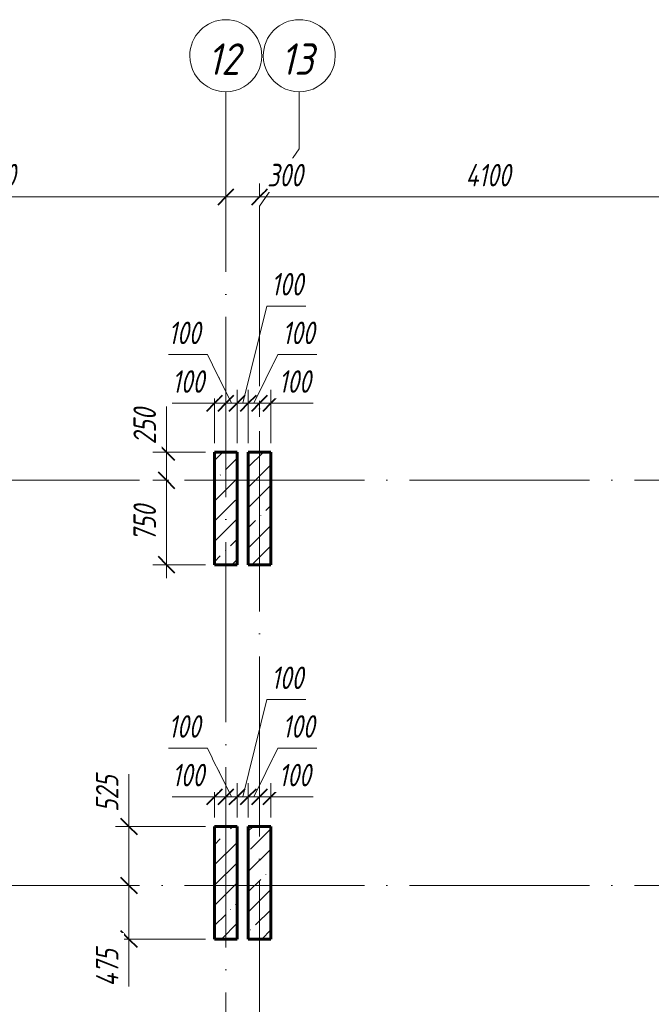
# Model space of a CAD drawing. Header units: millimetres. Extents: x 6092 to 73550, y -4371 to 20491.
# Tile 14 of 26: x 39267 to 44883, y 11745 to 20491. Entities that reach past the tile are written whole.
import ezdxf

# ---------------------------------------------------------------- set-up
doc = ezdxf.new("R2010")
doc.units = ezdxf.units.MM
doc.linetypes.add('ADSK_Линия сетки', pattern=[2000, 1600, -200, 0, -200])
for name, color, linetype, lineweight in [('A-____-____-DIMS', 211, 'Continuous', 9), ('A-____-____-DIMS-80', 211, 'Continuous', 9), ('S-COLS-____-MCUT', 52, 'Continuous', 40), ('S-COLS-____-OTLN', 52, 'Continuous', 18), ('S-GRID-____-IDEN', 1, 'Continuous', 20), ('S-GRID-____-OTLN', 1, 'Continuous', 9)]:
    doc.layers.add(name, color=color, linetype=linetype, lineweight=lineweight)
doc.styles.add('GOST Common_I', font='GOST_Common Italic.ttf', dxfattribs={"width": 0.9, "height": 280})
doc.styles.add('GOST Common_I_2', font='GOST_Common Italic.ttf', dxfattribs={"width": 0.8, "height": 200})
doc.dimstyles.new('ADSK_Округление_5мм__Узкий_', dxfattribs={"dimscale": 304.8, "dimtxt": 0.659918, "dimasz": 0.472441, "dimexe": 0.393701, "dimexo": 0.000861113, "dimgap": 0.104987, "dimtad": 1, "dimdec": 0, "dimlfac": 304.8, "dimrnd": 5, "dimdsep": 46, "dimtxsty": 'GOST Common_I_2', "dimblk1": 'OBLIQUE', "dimblk2": 'OBLIQUE', "dimsah": 1, "dimcen": 0.09, "dimdle": 0.393701, "dimazin": 0, "dimtfac": 1, "dimtdec": 4, "dimtix": 1, "dimtmove": 1, "dimatfit": 3, "dimfxl": 1, "dimtvp": 1, "dimtfill": 1, "dimtolj": 1, "dimtzin": 0, "dimlwd": 20, "dimlwe": 20, "dimarcsym": 2})
doc.dimstyles.new('ADSK_Округление_5мм__Узкий__1', dxfattribs={"dimscale": 304.8, "dimtxt": 0.659918, "dimasz": 0.472441, "dimexe": 0.393701, "dimexo": 0.000861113, "dimgap": 0.104987, "dimtad": 1, "dimdec": 0, "dimlfac": 304.8, "dimrnd": 5, "dimdsep": 46, "dimtxsty": 'GOST Common_I_2', "dimblk1": 'OBLIQUE', "dimblk2": 'OBLIQUE', "dimsah": 1, "dimcen": 0.09, "dimdle": 0.393701, "dimazin": 0, "dimtfac": 1, "dimtdec": 4, "dimtix": 1, "dimtmove": 0, "dimatfit": 3, "dimfxl": 1, "dimtvp": 1, "dimtfill": 1, "dimtolj": 1, "dimtzin": 0, "dimlwd": 20, "dimlwe": 20, "dimarcsym": 2})
pattern_1 = [(45, (16130.72, 8588.57), (-179.6051, 179.6051), []), (45, (16310.33, 8588.57), (-179.6051, 179.6051), [317.5, -63.5, 2.682, -60.818])]

# ---------------------------------------------------------------- blocks, each defined once
blk = doc.blocks.new('Ось сетки - Круг_Ø8 мм-6408-КЖ1_ПЭ_ВЭ8_Опалубка_Пилоны')
at = {"layer": 'S-GRID-____-IDEN'}
for start, end in [(90, 270), (270, 90)]:
    blk.add_arc((6411.5, 0), 320, start, end, dxfattribs=at)
blk = doc.blocks.new('DIMBLOCK155-КЖ1_ПЭ_ВЭ8_Опалубка_Пилоны')
at = {"layer": 'A-____-____-DIMS-80', "lineweight": 20}
for p, q in [((40238.9, 13790.8), (40238.9, 13413.2)), ((40238.9, 13445), (40238.9, 12800)), ((40238.9, 13413.2), (40238.9, 13062.5)), ((40238.9, 13325), (40118.9, 13325)), ((40238.9, 13325), (40920, 13325)), ((40238.9, 12800), (40118.9, 12800)), ((40238.9, 12800), (40260.7, 12800))]:
    blk.add_line(p, q, dxfattribs=at)
at = {"layer": 'A-____-____-DIMS-80', "lineweight": 40}
for p, q in [((40238.9, 13325), (40166.9, 13397)), ((40238.9, 13325), (40310.9, 13253)), ((40238.9, 12800), (40166.9, 12872)), ((40238.9, 12800), (40310.9, 12728))]:
    blk.add_line(p, q, dxfattribs=at)
at = {"layer": 'A-____-____-DIMS-80', "color": 0, "lineweight": 20, "insert": (39945.5, 13453.2), "char_height": 200, "width": 405.013, "attachment_point": 1, "rotation": 90, "line_spacing_factor": 1.022761, "style": 'GOST Common_I_2', "bg_fill": 3, "box_fill_scale": 1.25, "bg_fill_color": 256, "bg_fill_true_color": 13158600, "bg_fill_transparency": 0}
blk.add_mtext('525', dxfattribs=at)
blk = doc.blocks.new('_Oblique')
at = {"color": 0, "linetype": 'ByBlock', "lineweight": -2}
blk.add_line((-0.5, -0.5), (0.5, 0.5), dxfattribs=at)
blk = doc.blocks.new('DIMBLOCK156-КЖ1_ПЭ_ВЭ8_Опалубка_Пилоны')
at = {"layer": 'A-____-____-DIMS-80', "lineweight": 40}
for p, q in [((40238.9, 12800), (40166.9, 12872)), ((40238.9, 12800), (40310.9, 12728)), ((40238.9, 12325), (40166.9, 12397)), ((40238.9, 12325), (40310.9, 12253))]:
    blk.add_line(p, q, dxfattribs=at)
at = {"layer": 'A-____-____-DIMS-80', "lineweight": 20}
for p, q in [((40238.9, 12800), (40118.9, 12800)), ((40238.9, 12800), (40238.9, 12205)), ((40238.9, 12800), (40260.7, 12800)), ((40238.9, 12297.8), (40238.9, 12562.5)), ((40238.9, 12325), (40118.9, 12325)), ((40238.9, 12325), (40920, 12325)), ((40238.9, 11903.2), (40238.9, 12297.8))]:
    blk.add_line(p, q, dxfattribs=at)
at = {"layer": 'A-____-____-DIMS-80', "color": 0, "lineweight": 20, "insert": (39945.5, 11903.2), "char_height": 200, "width": 425.469, "attachment_point": 1, "rotation": 90, "line_spacing_factor": 1.022761, "style": 'GOST Common_I_2', "bg_fill": 3, "box_fill_scale": 1.25, "bg_fill_color": 256, "bg_fill_true_color": 13158600, "bg_fill_transparency": 0}
blk.add_mtext('475', dxfattribs=at)
blk = doc.blocks.new('DIMBLOCK157-КЖ1_ПЭ_ВЭ8_Опалубка_Пилоны')
at = {"layer": 'A-____-____-DIMS-80', "lineweight": 20}
for p, q in [((41000, 13588.1), (41000, 13708.1)), ((41100, 13588.1), (41100, 13708.1)), ((40622.7, 13588.1), (40969.6, 13588.1)), ((40880, 13588.1), (41100, 13588.1)), ((40969.6, 13588.1), (41050, 13588.1)), ((41000, 13588.1), (41000, 13405)), ((41100, 13588.1), (41100, 13405))]:
    blk.add_line(p, q, dxfattribs=at)
at = {"layer": 'A-____-____-DIMS-80', "lineweight": 40}
for p, q in [((41000, 13588.1), (41072, 13660.1)), ((41100, 13588.1), (41172, 13660.1)), ((41000, 13588.1), (40928, 13516.1)), ((41100, 13588.1), (41028, 13516.1))]:
    blk.add_line(p, q, dxfattribs=at)
at = {"layer": 'A-____-____-DIMS-80', "color": 0, "lineweight": 20, "insert": (40622.7, 13881.5), "char_height": 200, "width": 368.194, "attachment_point": 1, "line_spacing_factor": 1.022761, "style": 'GOST Common_I_2', "bg_fill": 3, "box_fill_scale": 1.25, "bg_fill_color": 256, "bg_fill_true_color": 13158600, "bg_fill_transparency": 0}
blk.add_mtext('100', dxfattribs=at)
blk = doc.blocks.new('DIMBLOCK158-КЖ1_ПЭ_ВЭ8_Опалубка_Пилоны')
at = {"layer": 'A-____-____-DIMS-80', "lineweight": 20}
for p, q in [((40589.6, 14020.1), (40936.4, 14020.1)), ((40936.4, 14020.1), (41150, 13588.1)), ((41100, 13588.1), (41100, 13708.1)), ((41200, 13588.1), (41200, 13708.1)), ((41100, 13588.1), (41200, 13588.1)), ((41100, 13588.1), (41100, 13405)), ((41200, 13588.1), (41200, 13405))]:
    blk.add_line(p, q, dxfattribs=at)
at = {"layer": 'A-____-____-DIMS-80', "lineweight": 40}
for p, q in [((41100, 13588.1), (41172, 13660.1)), ((41200, 13588.1), (41272, 13660.1)), ((41100, 13588.1), (41028, 13516.1)), ((41200, 13588.1), (41128, 13516.1))]:
    blk.add_line(p, q, dxfattribs=at)
at = {"layer": 'A-____-____-DIMS-80', "color": 0, "lineweight": 20, "insert": (40589.6, 14313.5), "char_height": 200, "width": 368.194, "attachment_point": 1, "line_spacing_factor": 1.022761, "style": 'GOST Common_I_2', "bg_fill": 3, "box_fill_scale": 1.25, "bg_fill_color": 256, "bg_fill_true_color": 13158600, "bg_fill_transparency": 0}
blk.add_mtext('100', dxfattribs=at)
blk = doc.blocks.new('DIMBLOCK159-КЖ1_ПЭ_ВЭ8_Опалубка_Пилоны')
at = {"layer": 'A-____-____-DIMS-80', "lineweight": 20}
for p, q in [((41463.6, 14452.1), (41250, 13588.1)), ((41810.4, 14452.1), (41463.6, 14452.1)), ((41200, 13588.1), (41200, 13708.1)), ((41300, 13588.1), (41300, 13708.1)), ((41200, 13588.1), (41300, 13588.1)), ((41200, 13588.1), (41200, 13405)), ((41300, 13588.1), (41300, 13405))]:
    blk.add_line(p, q, dxfattribs=at)
at = {"layer": 'A-____-____-DIMS-80', "lineweight": 40}
for p, q in [((41200, 13588.1), (41272, 13660.1)), ((41300, 13588.1), (41372, 13660.1)), ((41200, 13588.1), (41128, 13516.1)), ((41300, 13588.1), (41228, 13516.1))]:
    blk.add_line(p, q, dxfattribs=at)
at = {"layer": 'A-____-____-DIMS-80', "color": 0, "lineweight": 20, "insert": (41503.6, 14745.5), "char_height": 200, "width": 368.194, "attachment_point": 1, "line_spacing_factor": 1.022761, "style": 'GOST Common_I_2', "bg_fill": 3, "box_fill_scale": 1.25, "bg_fill_color": 256, "bg_fill_true_color": 13158600, "bg_fill_transparency": 0}
blk.add_mtext('100', dxfattribs=at)
blk = doc.blocks.new('DIMBLOCK160-КЖ1_ПЭ_ВЭ8_Опалубка_Пилоны')
at = {"layer": 'A-____-____-DIMS-80', "lineweight": 20}
for p, q in [((41563.6, 14020.1), (41350, 13588.1)), ((41910.4, 14020.1), (41563.6, 14020.1)), ((41300, 13588.1), (41300, 13708.1)), ((41300, 13588.1), (41400, 13588.1)), ((41300, 13588.1), (41300, 13405)), ((41400, 13588.1), (41400, 13609.9)), ((41400, 13588.1), (41400, 13468.1))]:
    blk.add_line(p, q, dxfattribs=at)
at = {"layer": 'A-____-____-DIMS-80', "lineweight": 40}
for p, q in [((41300, 13588.1), (41372, 13660.1)), ((41400, 13588.1), (41472, 13660.1)), ((41300, 13588.1), (41228, 13516.1)), ((41400, 13588.1), (41328, 13516.1))]:
    blk.add_line(p, q, dxfattribs=at)
at = {"layer": 'A-____-____-DIMS-80', "color": 0, "lineweight": 20, "insert": (41603.6, 14313.5), "char_height": 200, "width": 368.194, "attachment_point": 1, "line_spacing_factor": 1.022761, "style": 'GOST Common_I_2', "bg_fill": 3, "box_fill_scale": 1.25, "bg_fill_color": 256, "bg_fill_true_color": 13158600, "bg_fill_transparency": 0}
blk.add_mtext('100', dxfattribs=at)
blk = doc.blocks.new('DIMBLOCK161-КЖ1_ПЭ_ВЭ8_Опалубка_Пилоны')
at = {"layer": 'A-____-____-DIMS-80', "lineweight": 40}
for p, q in [((41400, 13588.1), (41472, 13660.1)), ((41500, 13588.1), (41572, 13660.1)), ((41400, 13588.1), (41328, 13516.1)), ((41500, 13588.1), (41428, 13516.1))]:
    blk.add_line(p, q, dxfattribs=at)
at = {"layer": 'A-____-____-DIMS-80', "lineweight": 20}
for p, q in [((41500, 13588.1), (41500, 13708.1)), ((41400, 13588.1), (41400, 13609.9)), ((41400, 13588.1), (41620, 13588.1)), ((41400, 13588.1), (41400, 13468.1)), ((41530.4, 13588.1), (41450, 13588.1)), ((41500, 13588.1), (41500, 13405)), ((41877.3, 13588.1), (41530.4, 13588.1))]:
    blk.add_line(p, q, dxfattribs=at)
at = {"layer": 'A-____-____-DIMS-80', "color": 0, "lineweight": 20, "insert": (41570.4, 13881.5), "char_height": 200, "width": 368.194, "attachment_point": 1, "line_spacing_factor": 1.022761, "style": 'GOST Common_I_2', "bg_fill": 3, "box_fill_scale": 1.25, "bg_fill_color": 256, "bg_fill_true_color": 13158600, "bg_fill_transparency": 0}
blk.add_mtext('100', dxfattribs=at)
blk = doc.blocks.new('DIMBLOCK162-КЖ1_ПЭ_ВЭ8_Опалубка_Пилоны')
at = {"layer": 'A-____-____-DIMS-80', "lineweight": 20}
for p, q in [((40572.4, 17056.4), (40572.4, 16678.8)), ((40572.4, 16770), (40572.4, 16400)), ((40572.4, 16650), (40452.4, 16650)), ((40572.4, 16678.8), (40572.4, 16525)), ((40572.4, 16650), (40920, 16650)), ((40572.4, 16400), (40452.4, 16400)), ((40572.4, 16400), (40594.2, 16400))]:
    blk.add_line(p, q, dxfattribs=at)
at = {"layer": 'A-____-____-DIMS-80', "lineweight": 40}
for p, q in [((40572.4, 16650), (40500.4, 16722)), ((40572.4, 16650), (40644.4, 16578)), ((40572.4, 16400), (40500.4, 16472)), ((40572.4, 16400), (40644.4, 16328))]:
    blk.add_line(p, q, dxfattribs=at)
at = {"layer": 'A-____-____-DIMS-80', "color": 0, "lineweight": 20, "insert": (40279, 16718.8), "char_height": 200, "width": 405.013, "attachment_point": 1, "rotation": 90, "line_spacing_factor": 1.022761, "style": 'GOST Common_I_2', "bg_fill": 3, "box_fill_scale": 1.25, "bg_fill_color": 256, "bg_fill_true_color": 13158600, "bg_fill_transparency": 0}
blk.add_mtext('250', dxfattribs=at)
blk = doc.blocks.new('DIMBLOCK163-КЖ1_ПЭ_ВЭ8_Опалубка_Пилоны')
at = {"layer": 'A-____-____-DIMS-80', "lineweight": 40}
for p, q in [((40572.4, 16400), (40500.4, 16472)), ((40572.4, 16400), (40644.4, 16328)), ((40572.4, 15650), (40500.4, 15722)), ((40572.4, 15650), (40644.4, 15578))]:
    blk.add_line(p, q, dxfattribs=at)
at = {"layer": 'A-____-____-DIMS-80', "lineweight": 20}
for p, q in [((40572.4, 16400), (40452.4, 16400)), ((40572.4, 16400), (40572.4, 15530)), ((40572.4, 16400), (40594.2, 16400)), ((40572.4, 15650), (40452.4, 15650)), ((40572.4, 15650), (40920, 15650))]:
    blk.add_line(p, q, dxfattribs=at)
at = {"layer": 'A-____-____-DIMS-80', "color": 0, "lineweight": 20, "insert": (40279, 15856.2), "char_height": 200, "width": 405.013, "attachment_point": 1, "rotation": 90, "line_spacing_factor": 1.022761, "style": 'GOST Common_I_2', "bg_fill": 3, "box_fill_scale": 1.25, "bg_fill_color": 256, "bg_fill_true_color": 13158600, "bg_fill_transparency": 0}
blk.add_mtext('750', dxfattribs=at)
blk = doc.blocks.new('DIMBLOCK164-КЖ1_ПЭ_ВЭ8_Опалубка_Пилоны')
at = {"layer": 'A-____-____-DIMS-80', "lineweight": 20}
for p, q in [((41000, 17083.7), (41000, 17203.7)), ((40622.7, 17083.7), (40969.6, 17083.7)), ((40880, 17083.7), (41100, 17083.7)), ((40969.6, 17083.7), (41050, 17083.7)), ((41000, 17083.7), (41000, 16730)), ((41100, 17083.7), (41100, 17105.5)), ((41100, 17083.7), (41100, 16963.7))]:
    blk.add_line(p, q, dxfattribs=at)
at = {"layer": 'A-____-____-DIMS-80', "lineweight": 40}
for p, q in [((41000, 17083.7), (41072, 17155.7)), ((41100, 17083.7), (41172, 17155.7)), ((41000, 17083.7), (40928, 17011.7)), ((41100, 17083.7), (41028, 17011.7))]:
    blk.add_line(p, q, dxfattribs=at)
at = {"layer": 'A-____-____-DIMS-80', "color": 0, "lineweight": 20, "insert": (40622.7, 17377.1), "char_height": 200, "width": 368.194, "attachment_point": 1, "line_spacing_factor": 1.022761, "style": 'GOST Common_I_2', "bg_fill": 3, "box_fill_scale": 1.25, "bg_fill_color": 256, "bg_fill_true_color": 13158600, "bg_fill_transparency": 0}
blk.add_mtext('100', dxfattribs=at)
blk = doc.blocks.new('DIMBLOCK165-КЖ1_ПЭ_ВЭ8_Опалубка_Пилоны')
at = {"layer": 'A-____-____-DIMS-80', "lineweight": 20}
for p, q in [((40589.6, 17515.7), (40936.4, 17515.7)), ((40936.4, 17515.7), (41150, 17083.7)), ((41200, 17083.7), (41200, 17203.7)), ((41100, 17083.7), (41100, 17105.5)), ((41100, 17083.7), (41200, 17083.7)), ((41100, 17083.7), (41100, 16963.7)), ((41200, 17083.7), (41200, 16730))]:
    blk.add_line(p, q, dxfattribs=at)
at = {"layer": 'A-____-____-DIMS-80', "lineweight": 40}
for p, q in [((41100, 17083.7), (41172, 17155.7)), ((41200, 17083.7), (41272, 17155.7)), ((41100, 17083.7), (41028, 17011.7)), ((41200, 17083.7), (41128, 17011.7))]:
    blk.add_line(p, q, dxfattribs=at)
at = {"layer": 'A-____-____-DIMS-80', "color": 0, "lineweight": 20, "insert": (40589.6, 17809.1), "char_height": 200, "width": 368.194, "attachment_point": 1, "line_spacing_factor": 1.022761, "style": 'GOST Common_I_2', "bg_fill": 3, "box_fill_scale": 1.25, "bg_fill_color": 256, "bg_fill_true_color": 13158600, "bg_fill_transparency": 0}
blk.add_mtext('100', dxfattribs=at)
blk = doc.blocks.new('DIMBLOCK166-КЖ1_ПЭ_ВЭ8_Опалубка_Пилоны')
at = {"layer": 'A-____-____-DIMS-80', "lineweight": 20}
for p, q in [((41463.6, 17947.7), (41250, 17083.7)), ((41810.4, 17947.7), (41463.6, 17947.7)), ((41200, 17083.7), (41200, 17203.7)), ((41300, 17083.7), (41300, 17203.7)), ((41200, 17083.7), (41300, 17083.7)), ((41200, 17083.7), (41200, 16730)), ((41300, 17083.7), (41300, 16730))]:
    blk.add_line(p, q, dxfattribs=at)
at = {"layer": 'A-____-____-DIMS-80', "lineweight": 40}
for p, q in [((41200, 17083.7), (41272, 17155.7)), ((41300, 17083.7), (41372, 17155.7)), ((41200, 17083.7), (41128, 17011.7)), ((41300, 17083.7), (41228, 17011.7))]:
    blk.add_line(p, q, dxfattribs=at)
at = {"layer": 'A-____-____-DIMS-80', "color": 0, "lineweight": 20, "insert": (41503.6, 18241.1), "char_height": 200, "width": 368.194, "attachment_point": 1, "line_spacing_factor": 1.022761, "style": 'GOST Common_I_2', "bg_fill": 3, "box_fill_scale": 1.25, "bg_fill_color": 256, "bg_fill_true_color": 13158600, "bg_fill_transparency": 0}
blk.add_mtext('100', dxfattribs=at)
blk = doc.blocks.new('DIMBLOCK167-КЖ1_ПЭ_ВЭ8_Опалубка_Пилоны')
at = {"layer": 'A-____-____-DIMS-80', "lineweight": 20}
for p, q in [((41563.6, 17515.7), (41350, 17083.7)), ((41910.4, 17515.7), (41563.6, 17515.7)), ((41300, 17083.7), (41300, 17203.7)), ((41300, 17083.7), (41400, 17083.7)), ((41300, 17083.7), (41300, 16730)), ((41400, 17083.7), (41400, 17105.5)), ((41400, 17083.7), (41400, 16963.7))]:
    blk.add_line(p, q, dxfattribs=at)
at = {"layer": 'A-____-____-DIMS-80', "lineweight": 40}
for p, q in [((41300, 17083.7), (41372, 17155.7)), ((41400, 17083.7), (41472, 17155.7)), ((41300, 17083.7), (41228, 17011.7)), ((41400, 17083.7), (41328, 17011.7))]:
    blk.add_line(p, q, dxfattribs=at)
at = {"layer": 'A-____-____-DIMS-80', "color": 0, "lineweight": 20, "insert": (41603.6, 17809.1), "char_height": 200, "width": 368.194, "attachment_point": 1, "line_spacing_factor": 1.022761, "style": 'GOST Common_I_2', "bg_fill": 3, "box_fill_scale": 1.25, "bg_fill_color": 256, "bg_fill_true_color": 13158600, "bg_fill_transparency": 0}
blk.add_mtext('100', dxfattribs=at)
blk = doc.blocks.new('DIMBLOCK168-КЖ1_ПЭ_ВЭ8_Опалубка_Пилоны')
at = {"layer": 'A-____-____-DIMS-80', "lineweight": 40}
for p, q in [((41400, 17083.7), (41472, 17155.7)), ((41500, 17083.7), (41572, 17155.7)), ((41400, 17083.7), (41328, 17011.7)), ((41500, 17083.7), (41428, 17011.7))]:
    blk.add_line(p, q, dxfattribs=at)
at = {"layer": 'A-____-____-DIMS-80', "lineweight": 20}
for p, q in [((41500, 17083.7), (41500, 17203.7)), ((41400, 17083.7), (41400, 17105.5)), ((41400, 17083.7), (41620, 17083.7)), ((41400, 17083.7), (41400, 16963.7)), ((41530.4, 17083.7), (41450, 17083.7)), ((41500, 17083.7), (41500, 16730)), ((41877.3, 17083.7), (41530.4, 17083.7))]:
    blk.add_line(p, q, dxfattribs=at)
at = {"layer": 'A-____-____-DIMS-80', "color": 0, "lineweight": 20, "insert": (41570.4, 17377.1), "char_height": 200, "width": 368.194, "attachment_point": 1, "line_spacing_factor": 1.022761, "style": 'GOST Common_I_2', "bg_fill": 3, "box_fill_scale": 1.25, "bg_fill_color": 256, "bg_fill_true_color": 13158600, "bg_fill_transparency": 0}
blk.add_mtext('100', dxfattribs=at)
blk = doc.blocks.new('DIMBLOCK254-КЖ1_ПЭ_ВЭ8_Опалубка_Пилоны')
at = {"layer": 'A-____-____-DIMS-80', "lineweight": 40}
for p, q in [((37000, 18916.9), (37072, 18988.9)), ((41100, 18916.9), (41172, 18988.9)), ((37000, 18916.9), (36928, 18844.9)), ((41100, 18916.9), (41028, 18844.9))]:
    blk.add_line(p, q, dxfattribs=at)
at = {"layer": 'A-____-____-DIMS-80', "lineweight": 20}
for p, q in [((37000, 18916.9), (37000, 18938.8)), ((37000, 18916.9), (41100, 18916.9)), ((37000, 18916.9), (37000, 18796.9)), ((41100, 18916.9), (41100, 18938.8)), ((41100, 18916.9), (41100, 18796.9))]:
    blk.add_line(p, q, dxfattribs=at)
at = {"layer": 'A-____-____-DIMS-80', "color": 0, "lineweight": 20, "insert": (38831.8, 19210.3), "char_height": 200, "width": 523.654, "attachment_point": 1, "line_spacing_factor": 1.022761, "style": 'GOST Common_I_2', "bg_fill": 3, "box_fill_scale": 1.25, "bg_fill_color": 256, "bg_fill_true_color": 13158600, "bg_fill_transparency": 0}
blk.add_mtext('4100', dxfattribs=at)
blk = doc.blocks.new('DIMBLOCK255-КЖ1_ПЭ_ВЭ8_Опалубка_Пилоны')
at = {"layer": 'A-____-____-DIMS-80', "lineweight": 40}
for p, q in [((41100, 18916.9), (41172, 18988.9)), ((41400, 18916.9), (41472, 18988.9)), ((41100, 18916.9), (41028, 18844.9)), ((41400, 18916.9), (41328, 18844.9))]:
    blk.add_line(p, q, dxfattribs=at)
at = {"layer": 'A-____-____-DIMS-80', "lineweight": 20}
for p, q in [((41400, 18916.9), (41400, 19036.9)), ((41100, 18916.9), (41100, 18938.8)), ((41100, 18916.9), (41400, 18916.9)), ((41100, 18916.9), (41100, 18796.9)), ((41428.8, 18916.9), (41250, 18916.9)), ((41400, 18916.9), (41400, 18915.1)), ((41806.4, 18916.9), (41428.8, 18916.9))]:
    blk.add_line(p, q, dxfattribs=at)
at = {"layer": 'A-____-____-DIMS-80', "color": 0, "lineweight": 20, "insert": (41468.8, 19210.3), "char_height": 200, "width": 405.013, "attachment_point": 1, "line_spacing_factor": 1.022761, "style": 'GOST Common_I_2', "bg_fill": 3, "box_fill_scale": 1.25, "bg_fill_color": 256, "bg_fill_true_color": 13158600, "bg_fill_transparency": 0}
blk.add_mtext('300', dxfattribs=at)
blk = doc.blocks.new('DIMBLOCK256-КЖ1_ПЭ_ВЭ8_Опалубка_Пилоны')
at = {"layer": 'A-____-____-DIMS-80', "lineweight": 20}
for p, q in [((41400, 18916.9), (41400, 19036.9)), ((41400, 18916.9), (45500, 18916.9)), ((41400, 18916.9), (41400, 18915.1)), ((45500, 18916.9), (45500, 18938.8)), ((45500, 18916.9), (45500, 18796.9))]:
    blk.add_line(p, q, dxfattribs=at)
at = {"layer": 'A-____-____-DIMS-80', "lineweight": 40}
for p, q in [((41400, 18916.9), (41472, 18988.9)), ((45500, 18916.9), (45572, 18988.9)), ((41400, 18916.9), (41328, 18844.9)), ((45500, 18916.9), (45428, 18844.9))]:
    blk.add_line(p, q, dxfattribs=at)
at = {"layer": 'A-____-____-DIMS-80', "color": 0, "lineweight": 20, "insert": (43231.8, 19210.3), "char_height": 200, "width": 523.654, "attachment_point": 1, "line_spacing_factor": 1.022761, "style": 'GOST Common_I_2', "bg_fill": 3, "box_fill_scale": 1.25, "bg_fill_color": 256, "bg_fill_true_color": 13158600, "bg_fill_transparency": 0}
blk.add_mtext('4100', dxfattribs=at)

msp = doc.modelspace()

# ---------------------------------------------------------------- hatches: boundary and pattern name
at = {"layer": 'S-COLS-____-OTLN', "lineweight": 9}
h = msp.add_hatch(dxfattribs=at)
h.set_pattern_fill('FP_1', color=256, style=0, pattern_type=2)
h.set_pattern_definition(pattern_1)
h.paths.add_polyline_path([(41199.9984, 15650.001), (41199.9984, 16650.001), (40999.9984, 16650.001), (40999.9984, 15650.001)])
h = msp.add_hatch(dxfattribs=at)
h.set_pattern_fill('FP_1', color=256, style=0, pattern_type=2)
h.set_pattern_definition(pattern_1)
h.paths.add_polyline_path([(41499.9992, 15650.001), (41499.9992, 16650.001), (41299.9992, 16650.001), (41299.9992, 15650.001)])
h = msp.add_hatch(dxfattribs=at)
h.set_pattern_fill('FP_1', color=256, style=0, pattern_type=2)
h.set_pattern_definition(pattern_1)
h.paths.add_polyline_path([(41199.9984, 12325.0005), (41199.9984, 13325.0005), (40999.9984, 13325.0005), (40999.9984, 12325.0005)])
h = msp.add_hatch(dxfattribs=at)
h.set_pattern_fill('FP_1', color=256, style=0, pattern_type=2)
h.set_pattern_definition(pattern_1)
h.paths.add_polyline_path([(41299.9992, 12325.0005), (41499.9992, 12325.0005), (41499.9992, 13325.0005), (41299.9992, 13325.0005)])

# ---------------------------------------------------------------- linework, layer by layer
at = {"layer": 'S-COLS-____-MCUT', "lineweight": 60}
for p, q in [((41199.9984, 16650.001), (40999.9984, 16650.001)), ((40999.9984, 16650.001), (40999.9984, 15650.001)), ((41199.9984, 15650.001), (41199.9984, 16650.001)), ((41499.9992, 16650.001), (41299.9992, 16650.001)), ((41299.9992, 16650.001), (41299.9992, 15650.001)), ((41499.9992, 15650.001), (41499.9992, 16650.001)), ((40999.9984, 15650.001), (41199.9984, 15650.001)), ((41299.9992, 15650.001), (41499.9992, 15650.001)), ((41199.9984, 13325.0005), (40999.9984, 13325.0005)), ((40999.9984, 13325.0005), (40999.9984, 12325.0005)), ((41199.9984, 12325.0005), (41199.9984, 13325.0005)), ((41499.9992, 13325.0005), (41299.9992, 13325.0005)), ((41299.9992, 13325.0005), (41299.9992, 12325.0005)), ((41499.9992, 12325.0005), (41499.9992, 13325.0005)), ((40999.9984, 12325.0005), (41199.9984, 12325.0005)), ((41299.9992, 12325.0005), (41499.9992, 12325.0005))]:
    msp.add_line(p, q, dxfattribs=at)
at = {"layer": 'S-GRID-____-OTLN', "linetype": 'ADSK_Линия сетки'}
for p, q in [((41100, 19851.1002), (41100, -3717.186)), ((41400, 18835.1002), (41400, -2701.186)), ((6731.5249, 16400.001), (72652.3528, 16400.001)), ((6731.5249, 12800.001), (72652.3528, 12800.001))]:
    msp.add_line(p, q, dxfattribs=at)
at = {"layer": 'S-GRID-____-OTLN'}
for p, q in [((41753.5474, 19343.1002), (41753.5474, 19851.1002)), ((41400, 18835.1002), (41753.5474, 19343.1002))]:
    msp.add_line(p, q, dxfattribs=at)

# ---------------------------------------------------------------- block references
at = {"layer": 'S-GRID-____-IDEN', "rotation": 269.9999999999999}
for p in [(41100, 26582.6251), (41753.5474, 26582.6251)]:
    msp.add_blockref('Ось сетки - Круг_Ø8 мм-6408-КЖ1_ПЭ_ВЭ8_Опалубка_Пилоны', p, dxfattribs=at)

# ---------------------------------------------------------------- texts
at = {"layer": 'S-GRID-____-IDEN', "lineweight": 9, "char_height": 280, "attachment_point": 1, "style": 'GOST Common_I'}
for s, insert, width in [('12', (40938.6645, 20280.9235), 380.9619), ('13', (41589.6919, 20280.9235), 386.73405)]:
    msp.add_mtext(s, dxfattribs=dict(at, insert=insert, width=width))

# ---------------------------------------------------------------- next in the draw order: dimensions: what is measured, and where the dimension line sits
at = {"layer": 'A-____-____-DIMS', "lineweight": 20}
dim = msp.add_linear_dim(base=(41100, 18916.9373), p1=(37000, 19018.7607), p2=(41100, 19018.7607), dimstyle='ADSK_Округление_5мм__Узкий__1', override={"dimpost": '<>', "dimfxl": 4100}, dxfattribs=at)
dim.commit()
dim.dimension.update_dxf_attribs({"geometry": 'DIMBLOCK254-КЖ1_ПЭ_ВЭ8_Опалубка_Пилоны', "text_midpoint": (39050, 19048.9373)})
for base, p1, p2, override, picture, middle in [((40572.3821, 16400.001), (40999.9984, 16650.001), (40674.2055, 16400.001), {"dimpost": '<>', "dimfxl": 410.659296}, 'DIMBLOCK162-КЖ1_ПЭ_ВЭ8_Опалубка_Пилоны', (40412.3498, 16921.3521)), ((40238.8705, 12800.001), (40999.9984, 13325.0005), (40340.6939, 12800.001), {"dimpost": '<>', "dimfxl": 842.797102}, 'DIMBLOCK155-КЖ1_ПЭ_ВЭ8_Опалубка_Пилоны', (40078.8382, 13655.7516))]:
    dim = msp.add_linear_dim(base=base, p1=p1, p2=p2, angle=90, dimstyle='ADSK_Округление_5мм__Узкий_', override=override, dxfattribs=at)
    dim.commit()
    dim.dimension.update_dxf_attribs({"geometry": picture, "text_midpoint": middle, "dimtype": 160, "text_rotation": 90})

# ---------------------------------------------------------------- next in the draw order: dimensions: what is measured, and where the dimension line sits
for base, p1, p2, override, picture, middle in [((41400, 18916.9373), (41100, 19018.7607), (41400, 18835.1002), {"dimpost": '<>', "dimfxl": 351.754404}, 'DIMBLOCK255-КЖ1_ПЭ_ВЭ8_Опалубка_Пилоны', (41671.3511, 19076.9696)), ((41100, 17083.7017), (40999.9984, 16650.001), (41100, 17185.525), {"dimpost": '<>', "dimfxl": 544.780961}, 'DIMBLOCK164-КЖ1_ПЭ_ВЭ8_Опалубка_Пилоны', (40806.8288, 17243.734)), ((41099.9984, 13588.0893), (40999.9984, 13325.0005), (41099.9984, 13325.0005), {"dimpost": '<>', "dimfxl": 100}, 'DIMBLOCK157-КЖ1_ПЭ_ВЭ8_Опалубка_Пилоны', (40806.8288, 13748.1217))]:
    dim = msp.add_linear_dim(base=base, p1=p1, p2=p2, dimstyle='ADSK_Округление_5мм__Узкий_', override=override, dxfattribs=at)
    dim.commit()
    dim.dimension.update_dxf_attribs({"geometry": picture, "text_midpoint": middle, "dimtype": 160})
dim = msp.add_linear_dim(base=(40572.3821, 15650.001), p1=(40674.2055, 16400.001), p2=(40999.9984, 15650.001), angle=90, dimstyle='ADSK_Округление_5мм__Узкий__1', override={"dimpost": '<>', "dimfxl": 817.70475}, dxfattribs=at)
dim.commit()
dim.dimension.update_dxf_attribs({"geometry": 'DIMBLOCK163-КЖ1_ПЭ_ВЭ8_Опалубка_Пилоны', "text_midpoint": (40440.3821, 16025.001)})
dim = msp.add_linear_dim(base=(40238.8705, 12325.0005), p1=(40340.6939, 12800.001), p2=(40999.9984, 12325.0005), angle=90, dimstyle='ADSK_Округление_5мм__Узкий_', override={"dimpost": '<>', "dimfxl": 812.593331}, dxfattribs=at)
dim.commit()
dim.dimension.update_dxf_attribs({"geometry": 'DIMBLOCK156-КЖ1_ПЭ_ВЭ8_Опалубка_Пилоны', "text_midpoint": (40078.8382, 12115.9825), "dimtype": 160, "text_rotation": 90})

# ---------------------------------------------------------------- next in the draw order: dimensions: what is measured, and where the dimension line sits
dim = msp.add_linear_dim(base=(45500, 18916.9373), p1=(41400, 18835.1002), p2=(45500, 19018.7607), dimstyle='ADSK_Округление_5мм__Узкий__1', override={"dimpost": '<>', "dimfxl": 4104.111495}, dxfattribs=at)
dim.commit()
dim.dimension.update_dxf_attribs({"geometry": 'DIMBLOCK256-КЖ1_ПЭ_ВЭ8_Опалубка_Пилоны', "text_midpoint": (43450, 19048.9373)})
for base, p1, p2, override, picture, middle in [((41199.9984, 17083.7017), (41100, 17185.525), (41199.9984, 16650.001), {"dimpost": '<>', "dimfxl": 544.780388}, 'DIMBLOCK165-КЖ1_ПЭ_ВЭ8_Опалубка_Пилоны', (40773.6776, 17675.734)), ((41199.9984, 13588.0893), (41099.9984, 13325.0005), (41199.9984, 13325.0005), {"dimpost": '<>', "dimfxl": 100}, 'DIMBLOCK158-КЖ1_ПЭ_ВЭ8_Опалубка_Пилоны', (40773.6768, 14180.1217))]:
    dim = msp.add_linear_dim(base=base, p1=p1, p2=p2, dimstyle='ADSK_Округление_5мм__Узкий_', override=override, dxfattribs=at)
    dim.commit()
    dim.dimension.update_dxf_attribs({"geometry": picture, "text_midpoint": middle, "dimtype": 160})

# ---------------------------------------------------------------- next in the draw order: dimensions: what is measured, and where the dimension line sits
for base, p1, p2, picture, middle in [((41299.9992, 17083.7017), (41199.9984, 16650.001), (41299.9992, 16650.001), 'DIMBLOCK166-КЖ1_ПЭ_ВЭ8_Опалубка_Пилоны', (41687.6861, 18107.734)), ((41299.9992, 13588.0893), (41199.9984, 13325.0005), (41299.9992, 13325.0005), 'DIMBLOCK159-КЖ1_ПЭ_ВЭ8_Опалубка_Пилоны', (41687.6861, 14612.1217))]:
    dim = msp.add_linear_dim(base=base, p1=p1, p2=p2, dimstyle='ADSK_Округление_5мм__Узкий_', override={"dimpost": '<>', "dimfxl": 100.00078}, dxfattribs=at)
    dim.commit()
    dim.dimension.update_dxf_attribs({"geometry": picture, "text_midpoint": middle, "dimtype": 160})

# ---------------------------------------------------------------- next in the draw order: dimensions: what is measured, and where the dimension line sits
for base, p1, p2, override, picture, middle in [((41400, 17083.7017), (41299.9992, 16650.001), (41400, 17185.525), {"dimpost": '<>', "dimfxl": 544.780818}, 'DIMBLOCK167-КЖ1_ПЭ_ВЭ8_Опалубка_Пилоны', (41787.6869, 17675.734)), ((41400, 13588.0893), (41299.9992, 13325.0005), (41400, 13689.9127), {"dimpost": '<>', "dimfxl": 378.366304}, 'DIMBLOCK160-КЖ1_ПЭ_ВЭ8_Опалубка_Пилоны', (41787.6869, 14180.1217))]:
    dim = msp.add_linear_dim(base=base, p1=p1, p2=p2, dimstyle='ADSK_Округление_5мм__Узкий_', override=override, dxfattribs=at)
    dim.commit()
    dim.dimension.update_dxf_attribs({"geometry": picture, "text_midpoint": middle, "dimtype": 160})

# ---------------------------------------------------------------- next in the draw order: dimensions: what is measured, and where the dimension line sits
for base, p1, p2, override, picture, middle in [((41499.9992, 17083.7017), (41400, 17185.525), (41499.9992, 16650.001), {"dimpost": '<>', "dimfxl": 544.780531}, 'DIMBLOCK168-КЖ1_ПЭ_ВЭ8_Опалубка_Пилоны', (41754.5345, 17243.734)), ((41499.9992, 13588.0893), (41400, 13689.9127), (41499.9992, 13325.0005), {"dimpost": '<>', "dimfxl": 378.365892}, 'DIMBLOCK161-КЖ1_ПЭ_ВЭ8_Опалубка_Пилоны', (41754.5345, 13748.1217))]:
    dim = msp.add_linear_dim(base=base, p1=p1, p2=p2, dimstyle='ADSK_Округление_5мм__Узкий_', override=override, dxfattribs=at)
    dim.commit()
    dim.dimension.update_dxf_attribs({"geometry": picture, "text_midpoint": middle, "dimtype": 160})

doc.saveas('drawing.dxf')
